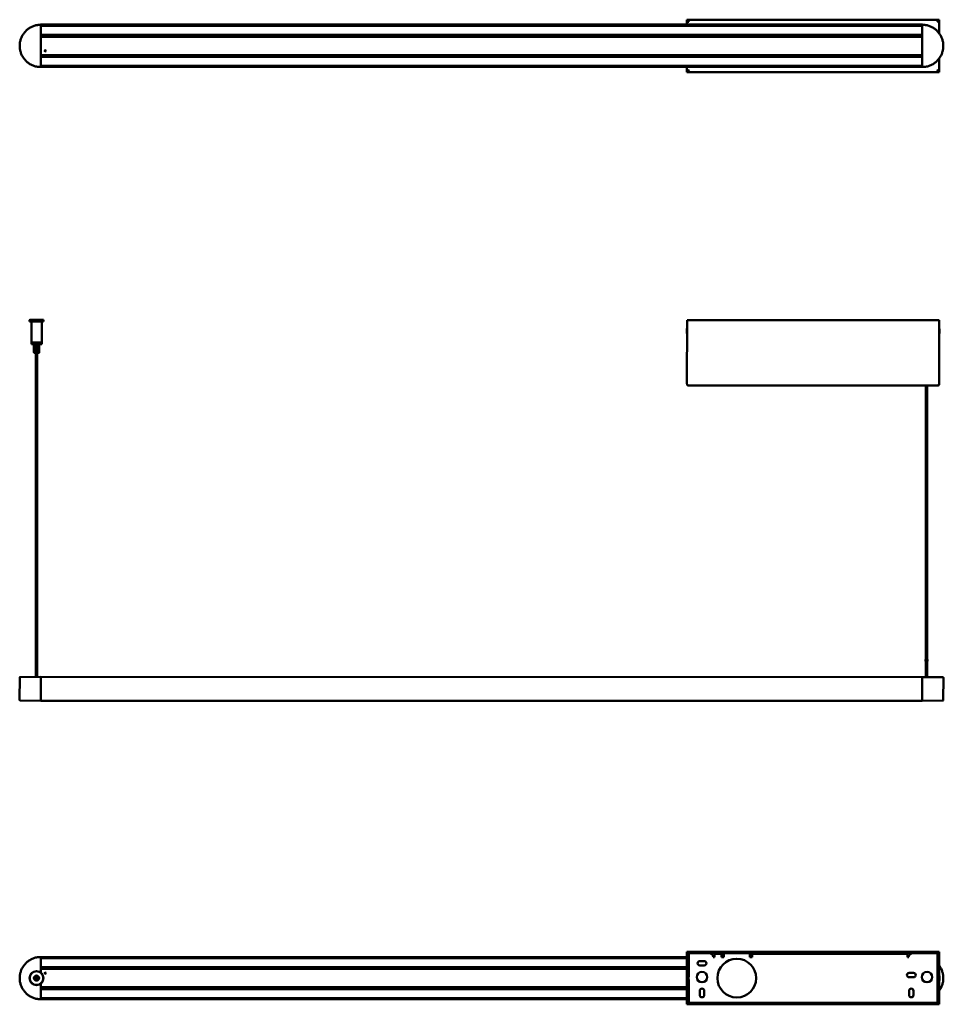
# Model space of a CAD drawing. Header units: millimetres. Extents: x 1571 to 3207, y 919 to 2048.
# Tile 1 of 2: x 1571 to 2629, y 919 to 2048. Entities that reach past the tile are written whole.
import ezdxf

# ---------------------------------------------------------------- set-up
doc = ezdxf.new("R2010")
doc.units = ezdxf.units.MM
doc.header["$LTSCALE"] = 10
doc.layers.add('Visibile (ISO)', color=7, linetype='Continuous', lineweight=50)

msp = doc.modelspace()

# ---------------------------------------------------------------- linework, layer by layer
at = {"layer": 'Visibile (ISO)'}
for p, q in [((2335.5, 2046.5), (2335.5, 2047.5)), ((2335.5, 2047.5), (2624.5, 2047.5)), ((2336.3, 2046.3), (2335.5, 2046.3)), ((2335.5, 2046.3), (2335.5, 2041.8)), ((2337.5, 2044.9), (2337.5, 2045.5)), ((2622.5, 2045.5), (2622.5, 2045.5)), ((2622.5, 2044.9), (2622.5, 2045.5)), ((2622.5, 2045.5), (2622.5, 2044.9)), ((2623.8, 2046.3), (2624.5, 2046.3)), ((2624.6, 2047.5), (2624.5, 2047.5)), ((2624.5, 2046.5), (2624.5, 2047.5)), ((2624.5, 2046.5), (2624.6, 2046.5)), ((2624.5, 2046.3), (2624.6, 2046.3)), ((2624.6, 2046.5), (2624.6, 2047.5)), ((2624.6, 2046.3), (2624.6, 2031.8)), ((1595, 2041.8), (2605, 2041.8)), ((1595, 2041.6), (1595, 2040.6)), ((1595, 1993.5), (1595, 2041.5)), ((2605, 2040.4), (1595, 2040.4)), ((1595, 2040.4), (1595, 2040.3)), ((1595, 2040.1), (1595, 2030.4)), ((2605, 2041.8), (2605, 2041.8)), ((2605, 2041.8), (2605, 2041.8)), ((2605, 2041.6), (2605, 2040.6)), ((2605, 2041.5), (2605, 1993.5)), ((1595, 2030.2), (1595, 2030.1)), ((1595, 2030.1), (2605, 2030.1)), ((1595, 2029.9), (1595, 2028.7)), ((2605, 2028.5), (1595, 2028.5)), ((1595, 2026.8), (1595, 2028.5)), ((1595, 2028.3), (1595, 2028.3)), ((1604.8, 2028.2), (1595, 2028.3)), ((1595, 2028.3), (1595, 2028.3)), ((1595, 2028.3), (1595, 2028.3)), ((1595, 2026.8), (1595, 2007.8)), ((1596, 2027.8), (2604, 2027.8)), ((1604.8, 2028.2), (1604.8, 2028.2)), ((1605, 2027.8), (1605, 2028)), ((2595, 2028), (2595, 2027.8)), ((2605, 2028.3), (2595.2, 2028.2)), ((2604, 2027.8), (2604, 2027.8)), ((2605, 2029.9), (2605, 2028.7)), ((1599.3, 2012.1), (1600.7, 2012.1)), ((1595, 2006.5), (1595, 2007.7)), ((1595, 2006.8), (1595, 2006.7)), ((1595, 2006.8), (1595.9, 2006.8)), ((1595, 2006.8), (1595, 2006.8)), ((1595, 2006.8), (1595, 2006.8)), ((1595, 2006.5), (2605, 2006.5)), ((1595, 2006.3), (1595, 2005.1)), ((2605, 2004.9), (1595, 2004.9)), ((1595, 2004.9), (1595, 2004.8)), ((1595, 2004.6), (1595, 1994.9)), ((1596, 2006.8), (2604, 2006.8)), ((2604, 2006.8), (2604, 2006.8)), ((2604.1, 2006.8), (2605, 2006.8)), ((2605, 2006.3), (2605, 2005.1)), ((2624.6, 2003.2), (2624.6, 1988.8)), ((1595, 1994.7), (1595, 1994.6)), ((1595, 1994.6), (2605, 1994.6)), ((1595, 1994.4), (1595, 1993.5)), ((2605, 1993.3), (1595, 1993.3)), ((2335.5, 1993.3), (2335.5, 1988.8)), ((2336.3, 1988.8), (2335.5, 1988.8)), ((2335.5, 1988.5), (2335.5, 1987.5)), ((2624.5, 1987.5), (2335.5, 1987.5)), ((2337.5, 1989.5), (2337.5, 1990.1)), ((2605, 1994.4), (2605, 1993.5)), ((2605, 1993.3), (2605, 1993.3)), ((2605, 1993.3), (2605, 1993.3)), ((2622.5, 1989.5), (2622.5, 1990.1)), ((2622.5, 1990.1), (2622.5, 1989.5)), ((2622.5, 1989.5), (2622.5, 1989.5)), ((2623.8, 1988.8), (2624.5, 1988.8)), ((2624.6, 1988.8), (2624.5, 1988.8)), ((2624.5, 1988.5), (2624.5, 1987.5)), ((2624.5, 1988.5), (2624.6, 1988.5)), ((2624.5, 1987.5), (2624.6, 1987.5)), ((2624.6, 1988.5), (2624.6, 1987.5)), ((1582.3, 1703.5), (1582.1, 1703.3)), ((1598.1, 1703.3), (1582.1, 1703.3)), ((1582.1, 1701.7), (1582.1, 1703.3)), ((1582.1, 1701.7), (1598.1, 1701.7)), ((1582.3, 1701.5), (1582.1, 1701.7)), ((1582.3, 1703.5), (1597.9, 1703.5)), ((1597.9, 1701.5), (1582.3, 1701.5)), ((1584.1, 1701.5), (1584.1, 1677.7)), ((1596.1, 1701.5), (1596.1, 1677.7)), ((1597.9, 1703.5), (1598.1, 1703.3)), ((1597.9, 1701.5), (1598.1, 1701.7)), ((1598.1, 1701.7), (1598.1, 1703.3)), ((2335.4, 1687.9), (2335.4, 1693.4)), ((2335.4, 1693.4), (2335.6, 1693.4)), ((2335.5, 1630.1), (2335.6, 1703.1)), ((2335.6, 1703.1), (2624.6, 1703.1)), ((2442.4, 1703.1), (2443.4, 1703.1)), ((2442.4, 1703.1), (2442.4, 1703.1)), ((2443.4, 1703.1), (2491.4, 1703.1)), ((2491.4, 1703.1), (2492.4, 1703.1)), ((2492.4, 1703.1), (2492.4, 1703.1)), ((2624.6, 1703.1), (2624.5, 1630.1)), ((2624.6, 1693.2), (2624.7, 1693.3)), ((2624.7, 1693.3), (2624.7, 1687.8)), ((2625, 1693.3), (2624.7, 1693.3)), ((2625, 1693.3), (2625, 1687.8)), ((2335.4, 1687.9), (2335.6, 1687.9)), ((2624.6, 1688), (2624.7, 1687.8)), ((2625, 1687.8), (2624.7, 1687.8)), ((1584.1, 1677.7), (1596.1, 1677.7)), ((1584.3, 1677.5), (1584.1, 1677.7)), ((1596.1, 1677.5), (1584.1, 1677.5)), ((1584.1, 1675.7), (1584.1, 1677.5)), ((1584.1, 1675.7), (1596.1, 1675.7)), ((1584.3, 1675.5), (1584.1, 1675.7)), ((1595.9, 1675.5), (1584.3, 1675.5)), ((1587.1, 1675.5), (1587.1, 1665.9)), ((1587.1, 1665.9), (1587.1, 1675.5)), ((1587.7, 1665.7), (1587.7, 1675.5)), ((1587.9, 1665.9), (1587.9, 1675.5)), ((1588.8, 1665.6), (1588.8, 1675.5)), ((1589.6, 1675.5), (1589.6, 1665.9)), ((1590.5, 1665.6), (1590.5, 1675.5)), ((1591.4, 1675.5), (1591.4, 1665.9)), ((1592, 1665.6), (1592, 1675.5)), ((1592.8, 1675.5), (1592.8, 1665.9)), ((1592.9, 1665.8), (1592.9, 1675.5)), ((1593.1, 1665.9), (1593.1, 1675.5)), ((1595.9, 1677.5), (1596.1, 1677.7)), ((1595.9, 1675.5), (1596.1, 1675.7)), ((1596.1, 1675.7), (1596.1, 1677.5)), ((1587.5, 1665.5), (1587.2, 1665.8)), ((1587.5, 1665.5), (1592.7, 1665.5)), ((1589.3, 1665.5), (1589.3, 1294.2)), ((1590.8, 1665.5), (1590.8, 1294.2)), ((1592.7, 1665.5), (1593.1, 1665.8)), ((2337.5, 1628.1), (2622.5, 1628.1)), ((2609.3, 1628.1), (2609.3, 1620.5)), ((2610.8, 1628.1), (2610.8, 1620.5)), ((2609.3, 1620.5), (2610.8, 1620.5)), ((2609.3, 1620.5), (2609.3, 1294)), ((2610.8, 1620.5), (2610.8, 1294)), ((2609.3, 1314.1), (2609, 1314.1)), ((2609, 1312.1), (2609, 1314.1)), ((2609.3, 1312.1), (2609, 1312.1)), ((2611, 1314.1), (2610.8, 1314.1)), ((2611, 1312.1), (2610.8, 1312.1)), ((2611, 1312.1), (2611, 1314.1)), ((1570.8, 1293.8), (1570.7, 1267.5)), ((1571, 1294), (1595, 1294.2)), ((1595, 1294.2), (1595, 1294)), ((1595, 1294.2), (2605, 1294.1)), ((1595, 1267.2), (1595, 1294)), ((1595, 1294), (1595, 1267.3)), ((2605, 1294.1), (2605, 1293.9)), ((2605, 1294.1), (2629, 1293.9)), ((2605, 1267.1), (2605, 1293.9)), ((2605, 1267.1), (2605, 1293.8)), ((2629.3, 1293.6), (2629.2, 1267.3)), ((1595, 1267), (1571, 1267.2)), ((1595, 1267.2), (1595, 1267)), ((2605, 1266.9), (1595, 1267)), ((2605, 1267.1), (2605, 1266.9)), ((2629, 1267.1), (2605, 1266.9)), ((1595, 973.2), (1595, 973.2)), ((1595, 973.2), (2335.5, 973.2)), ((1595, 973.2), (1595, 973.2)), ((1595, 973), (1595, 972.1)), ((1595, 955.3), (1595, 973)), ((2335.5, 971.9), (1595, 971.9)), ((2335.6, 979), (2335.5, 979)), ((2335.5, 978), (2335.5, 979)), ((2335.5, 978), (2335.6, 978)), ((2335.5, 977.7), (2335.6, 977.7)), ((2335.5, 951.7), (2335.5, 977.7)), ((2624.6, 979), (2335.6, 979)), ((2335.6, 978), (2335.6, 979)), ((2624.6, 978), (2335.6, 978)), ((2335.6, 977.7), (2335.6, 920.2)), ((2336.6, 977.7), (2335.6, 977.7)), ((2336.6, 977.7), (2336.6, 920.2)), ((2337.5, 977.5), (2337.6, 977.5)), ((2337.5, 977), (2337.5, 977)), ((2337.5, 976.4), (2337.5, 977)), ((2337.5, 977), (2337.5, 976.4)), ((2337.5, 950.3), (2337.5, 972.5)), ((2340.6, 977.5), (2337.6, 977.5)), ((2340.6, 977.5), (2360.6, 977.5)), ((2367.1, 973.2), (2365.6, 973.2)), ((2367.1, 977), (2367, 977)), ((2367, 975.5), (2367, 977)), ((2367, 975.5), (2367.1, 975.5)), ((2367.1, 977), (2375.1, 977)), ((2367.1, 974), (2367.1, 973.2)), ((2367.1, 973.2), (2367.1, 974)), ((2375.1, 977), (2376.1, 977)), ((2376.1, 975.5), (2375.1, 975.5)), ((2375.1, 973.2), (2375.1, 974)), ((2377.6, 973.2), (2375.1, 973.2)), ((2375.4, 977.5), (2375.2, 977.2)), ((2377.9, 977.2), (2375.2, 977.2)), ((2375.2, 977), (2375.2, 977.2)), ((2375.4, 977.5), (2377.9, 977.5)), ((2376.1, 977), (2377.7, 977)), ((2377.6, 975.5), (2376.1, 975.5)), ((2377.6, 974), (2377.6, 976.5)), ((2377.6, 976.5), (2377.6, 974)), ((2377.6, 973.2), (2377.6, 974)), ((2377.6, 974), (2377.6, 973.2)), ((2377.9, 977.5), (2378.1, 977.4)), ((2378.6, 977.5), (2378.6, 977.5)), ((2406.6, 977.5), (2378.6, 977.5)), ((2407.4, 977), (2409.1, 977)), ((2407.6, 974), (2407.6, 976.5)), ((2409.1, 975.5), (2407.6, 975.5)), ((2407.6, 973.2), (2407.6, 974)), ((2410.1, 973.2), (2407.6, 973.2)), ((2409.1, 977), (2410.1, 977)), ((2410.1, 975.5), (2409.1, 975.5)), ((2410.1, 977), (2410.1, 977)), ((2410.1, 977), (2588.1, 977)), ((2410.1, 975.5), (2410.1, 975.5)), ((2410.1, 973.2), (2410.1, 974)), ((2410.1, 974), (2410.1, 973.2)), ((2588.1, 973.2), (2588.1, 974)), ((2589.6, 973.2), (2588.1, 973.2)), ((2594.5, 977.5), (2594.5, 977.5)), ((2594.5, 977.5), (2619.6, 977.5)), ((2622.6, 977.5), (2619.6, 977.5)), ((2622.6, 920.5), (2622.6, 977.5)), ((2623.5, 977.7), (2623.6, 977.7)), ((2623.6, 920.2), (2623.6, 977.7)), ((2623.6, 977.7), (2624.6, 977.7)), ((2624.6, 978), (2624.6, 979)), ((2624.6, 920.2), (2624.6, 977.7)), ((1595, 961.6), (2335.5, 961.6)), ((1595, 961.4), (1595, 960.2)), ((2335.5, 960), (1595, 960)), ((1595.9, 959.7), (1595, 959.7)), ((1596, 959.7), (2335.5, 959.7)), ((1596, 959.7), (1596, 959.7)), ((2350.2, 968.5), (2355.2, 968.5)), ((2355.2, 963.5), (2350.2, 963.5)), ((1590, 957), (1590, 957)), ((2335.4, 951.7), (2335.6, 951.7)), ((2335.4, 950.6), (2335.4, 949.6)), ((2335.4, 950.4), (2335.4, 949.3)), ((2335.4, 949.9), (2335.4, 949.4)), ((2335.4, 949.4), (2335.4, 948.9)), ((2335.4, 949.4), (2335.4, 949.4)), ((2335.4, 948.6), (2335.4, 949)), ((2335.4, 947.6), (2335.4, 948.7)), ((2335.4, 948.6), (2335.4, 948.6)), ((2335.4, 948.1), (2335.4, 948.5)), ((2335.4, 947.4), (2335.4, 948.4)), ((2337, 953), (2336.6, 953)), ((2336.6, 952.8), (2337, 952.8)), ((2337, 952.3), (2336.6, 952.3)), ((2336.6, 951.5), (2337, 951.5)), ((2337.1, 950.3), (2336.6, 950.9)), ((2337, 950.5), (2336.9, 950.5)), ((2337, 952.8), (2337, 952.3)), ((2337, 951.5), (2337, 951)), ((2337, 951), (2337.5, 951)), ((2337.1, 950.3), (2337.5, 950.3)), ((2590.1, 955), (2595.1, 955)), ((2595.1, 950), (2590.1, 950)), ((2622.6, 950.3), (2622.6, 950.4)), ((2623.3, 950.3), (2622.6, 950.3)), ((2623.3, 950.3), (2623.6, 950.6)), ((2624.6, 951.6), (2624.7, 951.7)), ((2625, 951.7), (2624.7, 951.7)), ((1590, 941), (1590, 941)), ((1595, 925), (1595, 942.7)), ((1595, 938.2), (1604.8, 938.3)), ((1595, 938), (2335.5, 938)), ((1595, 937.8), (1595, 936.6)), ((1596, 938.7), (2335.5, 938.7)), ((1596, 938.7), (1596, 938.7)), ((1605, 938.5), (1605, 938.7)), ((2335.4, 946.2), (2335.6, 946.2)), ((2335.5, 920.2), (2335.5, 946.2)), ((2337.1, 947.6), (2336.6, 947.1)), ((2336.6, 947.2), (2337, 947.2)), ((2337, 946.3), (2336.6, 946.3)), ((2336.6, 945.6), (2337, 945.6)), ((2337, 945.1), (2336.6, 945.1)), ((2336.6, 945), (2337, 945)), ((2337, 947), (2337.5, 947)), ((2337, 946.8), (2337, 946.3)), ((2337, 945.6), (2337, 945.1)), ((2337.1, 947.6), (2337.5, 947.6)), ((2337.5, 925.5), (2337.5, 947.6)), ((2623.3, 947.6), (2622.6, 947.6)), ((2622.6, 947.6), (2622.6, 947.6)), ((2623.3, 947.6), (2623.6, 947.4)), ((2624.6, 946.4), (2624.7, 946.2)), ((2625, 946.2), (2624.7, 946.2)), ((2335.5, 936.4), (1595, 936.4)), ((1595, 926.1), (2335.5, 926.1)), ((1595, 925.9), (1595, 924.9)), ((2350.2, 929.5), (2350.2, 934.5)), ((2355.2, 934.5), (2355.2, 929.5)), ((2355.2, 929.5), (2355.2, 934.5)), ((2590.1, 929.5), (2590.1, 934.5)), ((2595.1, 934.5), (2595.1, 929.5)), ((2595.1, 929.5), (2595.1, 934.5)), ((1595, 924.7), (1595, 924.7)), ((2335.5, 924.7), (1595, 924.7)), ((1595, 924.7), (1595, 924.7)), ((2335.6, 920.2), (2335.5, 920.2)), ((2335.5, 920), (2335.5, 919)), ((2335.5, 920), (2335.6, 920)), ((2335.5, 919), (2335.6, 919)), ((2336.6, 920.2), (2335.6, 920.2)), ((2335.6, 920), (2335.6, 919)), ((2335.6, 920), (2624.6, 920)), ((2335.6, 919), (2624.6, 919)), ((2337.5, 921), (2337.5, 921.6)), ((2337.5, 921.6), (2337.5, 921)), ((2337.5, 921), (2337.5, 921)), ((2337.6, 920.5), (2337.5, 920.5)), ((2337.6, 920.5), (2340.6, 920.5)), ((2619.6, 920.5), (2340.6, 920.5)), ((2619.6, 920.5), (2622.6, 920.5)), ((2623.5, 920.2), (2623.6, 920.2)), ((2623.6, 920.2), (2624.6, 920.2)), ((2624.6, 920), (2624.6, 919))]:
    msp.add_line(p, q, dxfattribs=at)
for centre, radius in [((1600, 2011.8), 0.75), ((2392.6, 949), 22.2), ((1590, 949), 8), ((1590, 949), 7.8), ((1590, 949), 2.9), ((1590, 949), 2.7), ((1590, 949), 1.23), ((1600, 954.7), 0.75), ((2352.7, 950.2), 6), ((2610.6, 950.2), 6)]:
    msp.add_circle(centre, radius, dxfattribs=at)
for centre, radius, start, end in [((1596, 2026.8), 1, 90, 180), ((1604.8, 2028), 0.2, 0, 89.5), ((2595.2, 2028), 0.2, 90.5, 180), ((2604, 2026.8), 1, 1.3818, 90), ((2604, 2026.8), 1, 0.8311, 90), ((1600, 2011.8), 0.75, 90.0071, 269.9929), ((1596, 2007.8), 1, 180, 270), ((2604, 2007.8), 1, 270, 358.6182), ((2604, 2007.8), 1, 270, 359.1689), ((1571, 1293.8), 0.25, 90.4929, 179.9929), ((2629, 1293.6), 0.25, 359.9929, 89.4929), ((1571, 1267.5), 0.25, 179.9929, 269.4929), ((2629, 1267.3), 0.25, 270.4929, 359.9929), ((2360.6, 972.5), 5, 8.6269, 90), ((2378.6, 976.5), 1, 116.7575, 180), ((2378.6, 976.5), 1, 116.7575, 180), ((2378.6, 976.5), 1, 90, 116.7575), ((2378.6, 976.5), 1, 90, 116.7575), ((2392.6, 949), 22.2, 270.0002, 89.9998), ((2406.6, 976.5), 1, 63.2425, 90), ((2406.6, 976.5), 1, 0, 63.2425), ((2594.5, 972.5), 5, 90, 171.3731), ((2594.5, 972.5), 5, 90, 171.3731), ((1596, 958.7), 1, 90, 179.1689), ((1596, 958.7), 1, 90, 178.6182), ((2350.2, 966), 2.5, 90, 270), ((2355.2, 966), 2.5, 270, 90), ((1590, 949), 8, 90, 270), ((1590, 949), 2.7, 270.0029, 89.9971), ((1590, 949), 1.23, 270.049, 89.951), ((1600, 954.7), 0.75, 270.0071, 89.9929), ((2352.7, 950.2), 6, 270.0009, 89.9991), ((2590.1, 952.5), 2.5, 90, 270), ((2595.1, 952.5), 2.5, 270, 90), ((2610.6, 950.2), 6, 270.0009, 89.9991), ((1596, 939.7), 1, 180.8311, 270), ((1596, 939.7), 1, 181.3818, 270), ((1604.8, 938.5), 0.2, 270.5, 0), ((2352.7, 934.5), 2.5, 0, 180), ((2592.6, 934.5), 2.5, 0, 180), ((2592.6, 934.5), 2.5, 0, 89.9979), ((2352.7, 929.5), 2.5, 180, 0), ((2352.7, 929.5), 2.5, 270.0021, 0), ((2592.6, 929.5), 2.5, 180, 0), ((2592.6, 929.5), 2.5, 270.0021, 0)]:
    msp.add_arc(centre, radius, start, end, dxfattribs=at)
for centre, major_axis, start_param, end_param in [((1595, 2041.6), (0, 0.2), 6.283166, 7.853982), ((1595, 2040.6), (0, -0.2), 4.712369, 6.283145), ((1595, 2040.1), (0, -0.2), 3.536026, 4.712383), ((2605, 2041.6), (0, 0.2), 6.283166, 7.853982), ((1595, 2030.4), (0, -0.2), 4.712389, 5.888725), ((1595, 2029.9), (0, 0.2), 6.283165, 7.853982), ((1595, 2028.7), (0, -0.2), 4.712369, 6.283145), ((1595, 2028.3), (0, 0.2), 4.712369, 6.283146), ((1595, 2006.7), (0, -0.2), 6.283166, 7.853982), ((1595, 2006.3), (0, 0.2), 6.283165, 7.853982), ((1595, 2005.1), (0, -0.2), 4.712369, 6.283145), ((1595, 2004.6), (0, -0.2), 3.536026, 4.712383), ((1595, 1994.9), (0, -0.2), 4.712389, 5.888725), ((1595, 1994.4), (0, 0.2), 6.283165, 7.853982), ((1595, 1993.5), (0, -0.2), 4.71237, 6.283147), ((2605, 1993.5), (0, -0.2), 4.71237, 6.283147), ((1595, 973), (0, 0.2), 4.712389, 6.283166), ((2337.5, 972.5), (0, 5), 6.283166, 7.853982), ((2367.1, 974), (0, 3), 4.712389, 6.283166), ((2367.1, 974), (0, 1.5), 4.71237, 6.283147), ((2375.1, 974), (0, 3), 4.712389, 6.283166), ((2410.1, 974), (0, 3), 4.71237, 6.283147), ((2410.1, 974), (0, 1.5), 4.712389, 6.283165), ((2588.1, 974), (0, 3), 4.71237, 6.283147), ((2335.4, 949), (0, 1.66), 5.706103, 6.012506), ((2335.4, 949.6), (0, -0.215), 5.879018, 7.410292), ((2335.4, 949.2), (0, -0.215), 4.30822, 5.839489), ((2335.4, 948.8), (0, 0.215), 4.30822, 5.839489), ((2335.4, 949), (0, 1.66), 4.135286, 4.44162), ((2335.4, 948.3), (0, 0.215), 5.879018, 7.410292), ((2337, 949), (0, 4), 5.960019, 6.245619), ((2337, 949), (0, 4), 5.388821, 5.67442), ((2337, 950.9), (0, 0.12), 0.676438, 2.209665), ((2337, 949), (0, -3.07), 2.089274, 2.209665), ((2337, 949), (0, 4), 5.066707, 5.103221), ((2337.1, 949), (0, 1.35), 3.141716, 6.283062), ((2622.6, 949), (0, -1.35), 0.000062, 3.141531), ((2623.3, 949), (0, -1.35), 6.283144, 9.424736), ((2623.6, 949), (0, 2.37), 2.2919, 7.132878), ((2624.7, 949), (0, -2.75), 6.283062, 9.424902), ((2625, 949), (0, -2.75), 6.283146, 9.424739), ((2337, 949), (0, 4), 4.246421, 4.358068), ((2337, 949), (0, -3.07), 0.856799, 0.946611), ((2337, 946.9), (0, 0.12), 0.856805, 2.390035), ((2337, 949), (0, 4), 3.675215, 3.960816), ((2337, 949), (0, -4), 6.283148, 6.531182), ((2337.5, 925.5), (0, -5), 4.71237, 6.283147), ((1595, 924.9), (0, -0.2), 6.283147, 7.853962)]:
    msp.add_ellipse(centre, major_axis=major_axis, ratio=0.000124, start_param=start_param, end_param=end_param, dxfattribs=at)
msp.add_ellipse((2335.4, 949), major_axis=(0, 2.75), ratio=0.000124, dxfattribs=at)
for points, knots in [([(2335.5, 2047.5), (2335.8, 2047.5), (2336.3, 2047), (2336.8, 2046.4), (2337, 2046.1), (2337.3, 2045.8), (2337.5, 2045.5)], [-1, -1, -1, -1, -0.319112, -0.319112, -0.319112, 0, 0, 0, 0]), ([(2337.5, 2045.5), (2336.8, 2045.9), (2336.1, 2046.4), (2335.7, 2046.5), (2335.6, 2046.5), (2335.6, 2046.5), (2335.5, 2046.5)], [0.0001023, 0.0001023, 0.0001023, 0.0001023, 0.8674926, 0.8674926, 0.8674926, 1, 1, 1, 1]), ([(2336.6, 2045.5), (2336.3, 2045.7), (2336, 2045.8), (2335.8, 2046), (2335.8, 2046), (2335.8, 2046), (2335.7, 2046.1)], [-0.6527612, -0.6527612, -0.6527612, -0.6527612, -0.3205657, -0.3205657, -0.3205657, -0.2445824, -0.2445824, -0.2445824, -0.2445824]), ([(2622.5, 2045.5), (2623.1, 2046.2), (2623.7, 2047), (2624.2, 2047.3), (2624.3, 2047.4), (2624.4, 2047.5), (2624.5, 2047.5)], [-1, -1, -1, -1, -0.2685554, -0.2685554, -0.2685554, 0, 0, 0, 0]), ([(2624.5, 2046.5), (2624.2, 2046.5), (2623.6, 2046.1), (2622.9, 2045.7), (2622.8, 2045.6), (2622.7, 2045.6), (2622.5, 2045.5)], [0, 0, 0, 0, 0.867493, 0.867493, 0.867493, 1, 1, 1, 1]), ([(2624.4, 2046.1), (2624.2, 2045.9), (2623.9, 2045.7), (2623.5, 2045.5), (2623.5, 2045.5), (2623.5, 2045.5), (2623.5, 2045.5)], [-0.745299, -0.745299, -0.745299, -0.745299, -0.3457972, -0.3457972, -0.3457972, -0.3379836, -0.3379836, -0.3379836, -0.3379836]), ([(1595, 2041.8), (1594.4, 2041.8), (1593.7, 2041.7), (1592.4, 2041.6), (1591.8, 2041.5), (1590.5, 2041.3), (1589.9, 2041.2), (1588.6, 2040.9), (1588, 2040.7), (1586.8, 2040.3), (1586.2, 2040.1), (1585, 2039.6), (1584.4, 2039.3), (1583.2, 2038.7), (1582.7, 2038.4), (1581.6, 2037.7), (1581, 2037.3), (1580, 2036.6), (1579.5, 2036.2), (1578.5, 2035.3), (1578.1, 2034.9), (1577.2, 2033.9), (1576.7, 2033.4), (1575.9, 2032.5), (1575.5, 2031.9), (1574.8, 2030.9), (1574.4, 2030.3), (1573.8, 2029.2), (1573.5, 2028.6), (1572.9, 2027.5), (1572.6, 2026.9), (1572.2, 2025.7), (1572, 2025.1), (1571.6, 2023.8), (1571.4, 2023.2), (1571.1, 2021.9), (1571, 2021.3), (1570.9, 2020), (1570.8, 2019.4), (1570.7, 2018.1), (1570.7, 2017.4), (1570.8, 2016.1), (1570.8, 2015.5), (1571, 2014.2), (1571.1, 2013.6), (1571.3, 2012.3), (1571.4, 2011.7), (1571.8, 2010.4), (1572, 2009.8), (1572.4, 2008.6), (1572.7, 2008), (1573.2, 2006.8), (1573.5, 2006.2), (1574.1, 2005.1), (1574.5, 2004.6), (1575.2, 2003.5), (1575.6, 2003), (1576.4, 2001.9), (1576.8, 2001.5), (1577.7, 2000.5), (1578.1, 2000.1), (1579.1, 1999.2), (1579.6, 1998.8), (1580.6, 1998), (1581.1, 1997.6), (1582.2, 1996.9), (1582.8, 1996.5), (1583.9, 1995.9), (1584.5, 1995.6), (1585.7, 1995.1), (1586.3, 1994.9), (1587.5, 1994.4), (1588.1, 1994.2), (1589.2, 1993.9), (1589.8, 1993.8), (1590.7, 1993.6), (1591.1, 1993.6), (1592, 1993.4), (1592.6, 1993.4), (1593.8, 1993.3), (1594.4, 1993.3), (1595, 1993.3)], [-1.570796, -1.570796, -1.570796, -1.570796, -1.490793, -1.490793, -1.41079, -1.41079, -1.330788, -1.330788, -1.250785, -1.250785, -1.170783, -1.170783, -1.09078, -1.09078, -1.010779, -1.010779, -0.930777, -0.930777, -0.850777, -0.850777, -0.770776, -0.770776, -0.690776, -0.690776, -0.610777, -0.610777, -0.530778, -0.530778, -0.450779, -0.450779, -0.370781, -0.370781, -0.290783, -0.290783, -0.210786, -0.210786, -0.130789, -0.130789, -0.050791, -0.050791, 0.029206, 0.029206, 0.109203, 0.109203, 0.1892, 0.1892, 0.269197, 0.269197, 0.349194, 0.349194, 0.429192, 0.429192, 0.50919, 0.50919, 0.589189, 0.589189, 0.669187, 0.669187, 0.749187, 0.749187, 0.829187, 0.829187, 0.909187, 0.909187, 0.989187, 0.989187, 1.069189, 1.069189, 1.14919, 1.14919, 1.229192, 1.229192, 1.309195, 1.309195, 1.374595, 1.374595, 1.423645, 1.423645, 1.497221, 1.497221, 1.570796, 1.570796, 1.570796, 1.570796]), ([(2605, 2041.8), (2605.6, 2041.8), (2606.3, 2041.7), (2607.6, 2041.6), (2608.2, 2041.5), (2609.5, 2041.3), (2610.1, 2041.2), (2611.4, 2040.9), (2612, 2040.7), (2613.2, 2040.3), (2613.8, 2040.1), (2615, 2039.6), (2615.6, 2039.3), (2616.8, 2038.7), (2617.3, 2038.4), (2618.4, 2037.7), (2619, 2037.3), (2620, 2036.6), (2620.5, 2036.2), (2621.5, 2035.3), (2621.9, 2034.9), (2622.8, 2033.9), (2623.3, 2033.4), (2624.1, 2032.5), (2624.5, 2031.9), (2625.2, 2030.9), (2625.6, 2030.3), (2626.2, 2029.2), (2626.5, 2028.6), (2627.1, 2027.5), (2627.4, 2026.9), (2627.8, 2025.7), (2628, 2025.1), (2628.4, 2023.8), (2628.6, 2023.2), (2628.9, 2021.9), (2629, 2021.3), (2629.1, 2020), (2629.2, 2019.4), (2629.3, 2018.1), (2629.3, 2017.4), (2629.2, 2016.1), (2629.2, 2015.5), (2629, 2014.2), (2628.9, 2013.6), (2628.7, 2012.3), (2628.6, 2011.7), (2628.2, 2010.4), (2628, 2009.8), (2627.6, 2008.6), (2627.3, 2008), (2626.8, 2006.8), (2626.5, 2006.2), (2625.9, 2005.1), (2625.5, 2004.6), (2624.8, 2003.5), (2624.4, 2003), (2623.6, 2001.9), (2623.2, 2001.5), (2622.3, 2000.5), (2621.9, 2000.1), (2620.9, 1999.2), (2620.4, 1998.8), (2619.4, 1998), (2618.9, 1997.6), (2617.8, 1996.9), (2617.2, 1996.5), (2616.1, 1995.9), (2615.5, 1995.6), (2614.3, 1995.1), (2613.7, 1994.9), (2612.5, 1994.4), (2611.9, 1994.2), (2610.8, 1993.9), (2610.2, 1993.8), (2609.3, 1993.6), (2608.9, 1993.6), (2608, 1993.4), (2607.4, 1993.4), (2606.2, 1993.3), (2605.6, 1993.3), (2605, 1993.3)], [-1.570796, -1.570796, -1.570796, -1.570796, -1.490793, -1.490793, -1.41079, -1.41079, -1.330788, -1.330788, -1.250785, -1.250785, -1.170783, -1.170783, -1.09078, -1.09078, -1.010779, -1.010779, -0.930777, -0.930777, -0.850777, -0.850777, -0.770776, -0.770776, -0.690776, -0.690776, -0.610777, -0.610777, -0.530778, -0.530778, -0.450779, -0.450779, -0.370781, -0.370781, -0.290783, -0.290783, -0.210786, -0.210786, -0.130789, -0.130789, -0.050791, -0.050791, 0.029206, 0.029206, 0.109203, 0.109203, 0.1892, 0.1892, 0.269197, 0.269197, 0.349194, 0.349194, 0.429192, 0.429192, 0.50919, 0.50919, 0.589189, 0.589189, 0.669187, 0.669187, 0.749187, 0.749187, 0.829187, 0.829187, 0.909187, 0.909187, 0.989187, 0.989187, 1.069189, 1.069189, 1.14919, 1.14919, 1.229192, 1.229192, 1.309195, 1.309195, 1.374595, 1.374595, 1.423645, 1.423645, 1.497221, 1.497221, 1.570796, 1.570796, 1.570796, 1.570796]), ([(2335.5, 1988.5), (2335.9, 1988.5), (2336.4, 1988.8), (2337.1, 1989.2), (2337.2, 1989.3), (2337.4, 1989.4), (2337.5, 1989.5)], [0, 0, 0, 0, 0.7915777, 0.7915777, 0.7915777, 0.9998953, 0.9998953, 0.9998953, 0.9998953]), ([(2337.5, 1989.5), (2337, 1988.8), (2336.4, 1988.1), (2336, 1987.7), (2335.8, 1987.6), (2335.7, 1987.5), (2335.5, 1987.5)], [-1, -1, -1, -1, -0.283495, -0.283495, -0.283495, 0, 0, 0, 0]), ([(2335.7, 1988.9), (2335.9, 1989.1), (2336.2, 1989.3), (2336.6, 1989.5), (2336.6, 1989.5), (2336.6, 1989.5), (2336.6, 1989.5)], [-0.745299, -0.745299, -0.745299, -0.745299, -0.3457972, -0.3457972, -0.3457972, -0.3379836, -0.3379836, -0.3379836, -0.3379836]), ([(2622.5, 1989.5), (2623.2, 1989.1), (2624, 1988.6), (2624.4, 1988.5), (2624.4, 1988.5), (2624.5, 1988.5), (2624.5, 1988.5)], [0, 0, 0, 0, 0.867493, 0.867493, 0.867493, 1, 1, 1, 1]), ([(2624.5, 1987.5), (2624.3, 1987.5), (2623.8, 1988), (2623.3, 1988.6), (2623.1, 1988.9), (2622.8, 1989.2), (2622.5, 1989.5)], [-1, -1, -1, -1, -0.319112, -0.319112, -0.319112, 0, 0, 0, 0]), ([(2623.5, 1989.5), (2623.8, 1989.3), (2624.1, 1989.2), (2624.2, 1989), (2624.3, 1989), (2624.3, 1989), (2624.4, 1988.9)], [-0.6527612, -0.6527612, -0.6527612, -0.6527612, -0.3205657, -0.3205657, -0.3205657, -0.2445824, -0.2445824, -0.2445824, -0.2445824]), ([(1587.1, 1665.9), (1587.1, 1665.9), (1587.1, 1665.9), (1587.2, 1665.9), (1587.2, 1665.9), (1587.2, 1665.8)], [0.49099833, 0.49099833, 0.49099833, 0.49099833, 0.51352416, 0.51352416, 0.52930077, 0.52930077, 0.52930077, 0.52930077]), ([(1587.7, 1665.6), (1587.6, 1665.6), (1587.6, 1665.7), (1587.4, 1665.7), (1587.4, 1665.8), (1587.3, 1665.8), (1587.2, 1665.9), (1587.2, 1665.9), (1587.2, 1665.9), (1587.1, 1665.9)], [0.38799637, 0.38799637, 0.38799637, 0.38799637, 0.41150931, 0.41150931, 0.44031244, 0.44031244, 0.46471635, 0.46471635, 0.48724218, 0.48724218, 0.48724218, 0.48724218]), ([(1587.9, 1665.9), (1587.9, 1665.9), (1587.8, 1665.9), (1587.8, 1665.9), (1587.7, 1665.8), (1587.7, 1665.8), (1587.7, 1665.7), (1587.7, 1665.7), (1587.7, 1665.6), (1587.7, 1665.6)], [0.49099833, 0.49099833, 0.49099833, 0.49099833, 0.51352416, 0.51352416, 0.53792806, 0.53792806, 0.56673119, 0.56673119, 0.59024413, 0.59024413, 0.59024413, 0.59024413]), ([(1588.8, 1665.6), (1588.8, 1665.6), (1588.7, 1665.7), (1588.5, 1665.7), (1588.4, 1665.8), (1588.3, 1665.8), (1588.2, 1665.9), (1588.1, 1665.9), (1588, 1665.9), (1587.9, 1665.9)], [0.38799637, 0.38799637, 0.38799637, 0.38799637, 0.41150931, 0.41150931, 0.44031244, 0.44031244, 0.46471635, 0.46471635, 0.48724218, 0.48724218, 0.48724218, 0.48724218]), ([(1589.6, 1665.9), (1589.5, 1665.9), (1589.4, 1665.9), (1589.3, 1665.9), (1589.2, 1665.8), (1589.1, 1665.8), (1589, 1665.7), (1588.9, 1665.7), (1588.9, 1665.6), (1588.8, 1665.6)], [0.49099833, 0.49099833, 0.49099833, 0.49099833, 0.51352416, 0.51352416, 0.53792806, 0.53792806, 0.56673119, 0.56673119, 0.59024413, 0.59024413, 0.59024413, 0.59024413]), ([(1590.5, 1665.6), (1590.4, 1665.6), (1590.4, 1665.7), (1590.2, 1665.7), (1590.1, 1665.8), (1590, 1665.8), (1589.9, 1665.9), (1589.7, 1665.9), (1589.7, 1665.9), (1589.6, 1665.9)], [0.38799637, 0.38799637, 0.38799637, 0.38799637, 0.41150931, 0.41150931, 0.44031244, 0.44031244, 0.46471635, 0.46471635, 0.48724218, 0.48724218, 0.48724218, 0.48724218]), ([(1591.4, 1665.9), (1591.3, 1665.9), (1591.3, 1665.9), (1591.1, 1665.9), (1591, 1665.8), (1590.9, 1665.8), (1590.8, 1665.7), (1590.6, 1665.7), (1590.5, 1665.6), (1590.5, 1665.6)], [0.49099833, 0.49099833, 0.49099833, 0.49099833, 0.51352416, 0.51352416, 0.53792806, 0.53792806, 0.56673119, 0.56673119, 0.59024413, 0.59024413, 0.59024413, 0.59024413]), ([(1592, 1665.6), (1592, 1665.6), (1591.9, 1665.7), (1591.9, 1665.7), (1591.8, 1665.8), (1591.7, 1665.8), (1591.7, 1665.9), (1591.6, 1665.9), (1591.5, 1665.9), (1591.4, 1665.9)], [0.38799637, 0.38799637, 0.38799637, 0.38799637, 0.41150931, 0.41150931, 0.44031244, 0.44031244, 0.46471635, 0.46471635, 0.48724218, 0.48724218, 0.48724218, 0.48724218]), ([(1592.8, 1665.9), (1592.7, 1665.9), (1592.7, 1665.9), (1592.6, 1665.9), (1592.5, 1665.8), (1592.4, 1665.8), (1592.3, 1665.7), (1592.1, 1665.7), (1592, 1665.6), (1592, 1665.6)], [0.49099833, 0.49099833, 0.49099833, 0.49099833, 0.51352416, 0.51352416, 0.53792806, 0.53792806, 0.56673119, 0.56673119, 0.59024413, 0.59024413, 0.59024413, 0.59024413]), ([(1593.1, 1665.9), (1593.1, 1665.9), (1593.1, 1665.9), (1593.1, 1665.9), (1593.1, 1665.8), (1593, 1665.8), (1593, 1665.7), (1592.9, 1665.7), (1592.8, 1665.6), (1592.7, 1665.6)], [0.50257226, 0.50257226, 0.50257226, 0.50257226, 0.51352416, 0.51352416, 0.53792806, 0.53792806, 0.56673119, 0.56673119, 0.59024413, 0.59024413, 0.59024413, 0.59024413]), ([(1592.7, 1665.6), (1592.8, 1665.6), (1592.8, 1665.7), (1592.9, 1665.7), (1592.9, 1665.8), (1592.9, 1665.8), (1592.9, 1665.9), (1592.8, 1665.9), (1592.8, 1665.9), (1592.8, 1665.9)], [0.38799637, 0.38799637, 0.38799637, 0.38799637, 0.41150931, 0.41150931, 0.44031244, 0.44031244, 0.46471635, 0.46471635, 0.48724218, 0.48724218, 0.48724218, 0.48724218]), ([(2335.5, 1630.1), (2335.8, 1629.3), (2336.3, 1628.7), (2336.8, 1628.3), (2337, 1628.2), (2337.3, 1628.1), (2337.5, 1628.1)], [-1, -1, -1, -1, -0.319112, -0.319112, -0.319112, 0, 0, 0, 0]), ([(2336.6, 1628.4), (2336.3, 1628.5), (2336, 1628.8), (2335.8, 1629.1), (2335.8, 1629.1), (2335.8, 1629.2), (2335.7, 1629.3)], [-0.6527612, -0.6527612, -0.6527612, -0.6527612, -0.3205657, -0.3205657, -0.3205657, -0.2445824, -0.2445824, -0.2445824, -0.2445824]), ([(2622.5, 1628.1), (2623.1, 1628.1), (2623.7, 1628.5), (2624.2, 1629.2), (2624.3, 1629.5), (2624.4, 1629.8), (2624.5, 1630.1)], [-1, -1, -1, -1, -0.2685554, -0.2685554, -0.2685554, 0, 0, 0, 0]), ([(2624.4, 1629.3), (2624.2, 1628.9), (2623.9, 1628.6), (2623.5, 1628.3), (2623.5, 1628.3), (2623.5, 1628.3), (2623.5, 1628.3)], [-0.745299, -0.745299, -0.745299, -0.745299, -0.3457972, -0.3457972, -0.3457972, -0.3379836, -0.3379836, -0.3379836, -0.3379836]), ([(1595, 924.7), (1594.4, 924.7), (1593.7, 924.8), (1592.4, 924.9), (1591.8, 925), (1590.5, 925.2), (1589.9, 925.3), (1588.6, 925.6), (1588, 925.8), (1586.8, 926.2), (1586.2, 926.4), (1585, 926.9), (1584.4, 927.2), (1583.2, 927.8), (1582.7, 928.1), (1581.6, 928.8), (1581, 929.2), (1580, 929.9), (1579.5, 930.3), (1578.5, 931.2), (1578.1, 931.6), (1577.2, 932.6), (1576.7, 933), (1575.9, 934), (1575.5, 934.6), (1574.8, 935.6), (1574.4, 936.2), (1573.8, 937.3), (1573.5, 937.8), (1572.9, 939), (1572.6, 939.6), (1572.2, 940.8), (1572, 941.4), (1571.6, 942.7), (1571.4, 943.3), (1571.1, 944.6), (1571, 945.2), (1570.9, 946.5), (1570.8, 947.1), (1570.7, 948.4), (1570.7, 949.1), (1570.8, 950.4), (1570.8, 951), (1571, 952.3), (1571.1, 952.9), (1571.3, 954.2), (1571.4, 954.8), (1571.8, 956.1), (1572, 956.7), (1572.4, 957.9), (1572.7, 958.5), (1573.2, 959.7), (1573.5, 960.3), (1574.1, 961.4), (1574.5, 961.9), (1575.2, 963), (1575.6, 963.5), (1576.4, 964.5), (1576.8, 965), (1577.7, 966), (1578.1, 966.4), (1579.1, 967.3), (1579.6, 967.7), (1580.6, 968.5), (1581.1, 968.9), (1582.2, 969.6), (1582.8, 969.9), (1583.9, 970.6), (1584.5, 970.9), (1585.7, 971.4), (1586.3, 971.6), (1587.5, 972.1), (1588.1, 972.3), (1589.2, 972.6), (1589.8, 972.7), (1590.7, 972.9), (1591.1, 972.9), (1592, 973.1), (1592.6, 973.1), (1593.8, 973.2), (1594.4, 973.2), (1595, 973.2)], [-1.570796, -1.570796, -1.570796, -1.570796, -1.490793, -1.490793, -1.41079, -1.41079, -1.330788, -1.330788, -1.250785, -1.250785, -1.170783, -1.170783, -1.09078, -1.09078, -1.010779, -1.010779, -0.930777, -0.930777, -0.850777, -0.850777, -0.770776, -0.770776, -0.690776, -0.690776, -0.610777, -0.610777, -0.530778, -0.530778, -0.450779, -0.450779, -0.370781, -0.370781, -0.290783, -0.290783, -0.210786, -0.210786, -0.130789, -0.130789, -0.050791, -0.050791, 0.029206, 0.029206, 0.109203, 0.109203, 0.1892, 0.1892, 0.269197, 0.269197, 0.349194, 0.349194, 0.429192, 0.429192, 0.50919, 0.50919, 0.589189, 0.589189, 0.669187, 0.669187, 0.749187, 0.749187, 0.829187, 0.829187, 0.909187, 0.909187, 0.989187, 0.989187, 1.069189, 1.069189, 1.14919, 1.14919, 1.229192, 1.229192, 1.309195, 1.309195, 1.374595, 1.374595, 1.423645, 1.423645, 1.497221, 1.497221, 1.570796, 1.570796, 1.570796, 1.570796]), ([(2337.1, 977), (2336.8, 977.3), (2336.7, 977.5), (2336.6, 977.7), (2336.6, 977.7), (2336.6, 977.7), (2336.6, 977.7)], [0.3379836, 0.3379836, 0.3379836, 0.3379836, 0.8433091, 0.8433091, 0.8433091, 0.9201976, 0.9201976, 0.9201976, 0.9201976]), ([(2336.7, 977.5), (2336.8, 977.5), (2336.9, 977.4), (2337.1, 977.3), (2337.2, 977.2), (2337.4, 977.1), (2337.5, 977)], [0.617273, 0.617273, 0.617273, 0.617273, 0.7915777, 0.7915777, 0.7915777, 1, 1, 1, 1]), ([(2623.8, 977.7), (2624, 977.9), (2624.2, 977.9), (2624.4, 978), (2624.4, 978), (2624.5, 978), (2624.5, 978)], [0.5622255, 0.5622255, 0.5622255, 0.5622255, 0.8674926, 0.8674926, 0.8674926, 1, 1, 1, 1]), ([(2624.6, 934.6), (2624.7, 934.8), (2624.8, 934.9), (2625.2, 935.6), (2625.6, 936.2), (2626.2, 937.3), (2626.5, 937.8), (2627.1, 939), (2627.4, 939.6), (2627.8, 940.8), (2628, 941.4), (2628.4, 942.7), (2628.6, 943.3), (2628.9, 944.6), (2629, 945.2), (2629.1, 946.5), (2629.2, 947.1), (2629.3, 948.4), (2629.3, 949.1), (2629.2, 950.4), (2629.2, 951), (2629, 952.3), (2628.9, 952.9), (2628.7, 954.2), (2628.6, 954.8), (2628.2, 956.1), (2628, 956.7), (2627.6, 957.9), (2627.3, 958.5), (2626.8, 959.7), (2626.5, 960.3), (2625.9, 961.4), (2625.5, 961.9), (2625, 962.8), (2624.8, 963.1), (2624.6, 963.3)], [-0.633073, -0.633073, -0.633073, -0.633073, -0.610777, -0.610777, -0.530778, -0.530778, -0.450779, -0.450779, -0.370781, -0.370781, -0.290783, -0.290783, -0.210786, -0.210786, -0.130789, -0.130789, -0.050791, -0.050791, 0.029206, 0.029206, 0.109203, 0.109203, 0.1892, 0.1892, 0.269197, 0.269197, 0.349194, 0.349194, 0.429192, 0.429192, 0.50919, 0.50919, 0.589189, 0.589189, 0.633073, 0.633073, 0.633073, 0.633073]), ([(2336.3, 920.2), (2336, 920.1), (2335.9, 920.1), (2335.7, 920), (2335.6, 920), (2335.6, 920), (2335.5, 920)], [0.5622255, 0.5622255, 0.5622255, 0.5622255, 0.8674926, 0.8674926, 0.8674926, 1, 1, 1, 1]), ([(2623.4, 920.5), (2623.2, 920.6), (2623.1, 920.7), (2622.9, 920.8), (2622.8, 920.9), (2622.7, 920.9), (2622.6, 921)], [0.6249667, 0.6249667, 0.6249667, 0.6249667, 0.8674926, 0.8674926, 0.8674926, 0.9963694, 0.9963694, 0.9963694, 0.9963694]), ([(2623, 921), (2623.3, 920.7), (2623.4, 920.5), (2623.5, 920.3), (2623.5, 920.3), (2623.5, 920.3), (2623.5, 920.2)], [0.3379836, 0.3379836, 0.3379836, 0.3379836, 0.8433091, 0.8433091, 0.8433091, 1, 1, 1, 1])]:
    msp.add_open_spline(points, degree=3, knots=knots, dxfattribs=at)
for points in [[(2335.7, 2046.1), (2335.6, 2046.2), (2335.5, 2046.2), (2335.5, 2046.3)], [(2336.6, 2045.5), (2336.9, 2045.3), (2337.2, 2045.1), (2337.5, 2044.9)], [(2336.7, 2046), (2336.7, 2045.9), (2336.9, 2045.7), (2337.1, 2045.5)], [(2337.5, 2044.9), (2337.4, 2045.1), (2337.2, 2045.3), (2337.1, 2045.5)], [(2622.5, 2044.9), (2622.9, 2045.1), (2623.2, 2045.3), (2623.5, 2045.5)], [(2623, 2045.5), (2622.9, 2045.3), (2622.7, 2045.1), (2622.5, 2044.9)], [(2623, 2045.5), (2623.2, 2045.7), (2623.3, 2045.9), (2623.4, 2046)], [(2624.5, 2046.3), (2624.5, 2046.2), (2624.5, 2046.2), (2624.4, 2046.1)], [(2335.5, 1988.8), (2335.5, 1988.8), (2335.6, 1988.8), (2335.7, 1988.9)], [(2337.5, 1990.1), (2337.2, 1989.9), (2336.9, 1989.7), (2336.6, 1989.5)], [(2337.1, 1989.5), (2336.9, 1989.3), (2336.7, 1989.1), (2336.7, 1989)], [(2337.1, 1989.5), (2337.2, 1989.7), (2337.4, 1989.9), (2337.5, 1990.1)], [(2623.5, 1989.5), (2623.2, 1989.7), (2622.9, 1989.9), (2622.5, 1990.1)], [(2622.5, 1990.1), (2622.7, 1989.9), (2622.9, 1989.7), (2623, 1989.5)], [(2623.4, 1989), (2623.3, 1989.1), (2623.2, 1989.3), (2623, 1989.5)], [(2624.4, 1988.9), (2624.5, 1988.8), (2624.5, 1988.8), (2624.5, 1988.8)], [(2335.7, 1629.3), (2335.6, 1629.5), (2335.5, 1629.8), (2335.5, 1630.1)], [(2336.6, 1628.4), (2336.9, 1628.2), (2337.2, 1628.1), (2337.5, 1628.1)], [(2622.5, 1628.1), (2622.9, 1628.1), (2623.2, 1628.2), (2623.5, 1628.3)], [(2624.5, 1630.1), (2624.5, 1629.8), (2624.5, 1629.5), (2624.4, 1629.3)], [(2335.5, 978), (2335.7, 978), (2336, 977.9), (2336.2, 977.8)], [(2337.1, 977), (2337.2, 976.8), (2337.4, 976.6), (2337.5, 976.4)], [(2622.6, 977), (2622.9, 977.2), (2623.2, 977.4), (2623.4, 977.5)], [(2622.6, 976.4), (2622.7, 976.6), (2622.9, 976.8), (2623, 977)], [(2623.5, 977.7), (2623.5, 977.7), (2623.3, 977.4), (2623, 977)], [(2335.4, 949.4), (2335.4, 949.4), (2335.4, 949.4), (2335.4, 949.4)], [(2335.4, 947.6), (2335.4, 947.6), (2335.4, 947.6), (2335.4, 947.6)], [(2336.6, 920.3), (2336.6, 920.4), (2336.8, 920.7), (2337.1, 921)], [(2337.5, 921), (2337.2, 920.8), (2336.9, 920.6), (2336.7, 920.5)], [(2337.5, 921.6), (2337.4, 921.4), (2337.2, 921.2), (2337.1, 921)], [(2623, 921), (2622.9, 921.2), (2622.7, 921.4), (2622.6, 921.6)], [(2624.5, 920), (2624.4, 920), (2624.1, 920.1), (2623.8, 920.2)]]:
    msp.add_open_spline(points, degree=3, dxfattribs=at)

doc.saveas('drawing.dxf')
